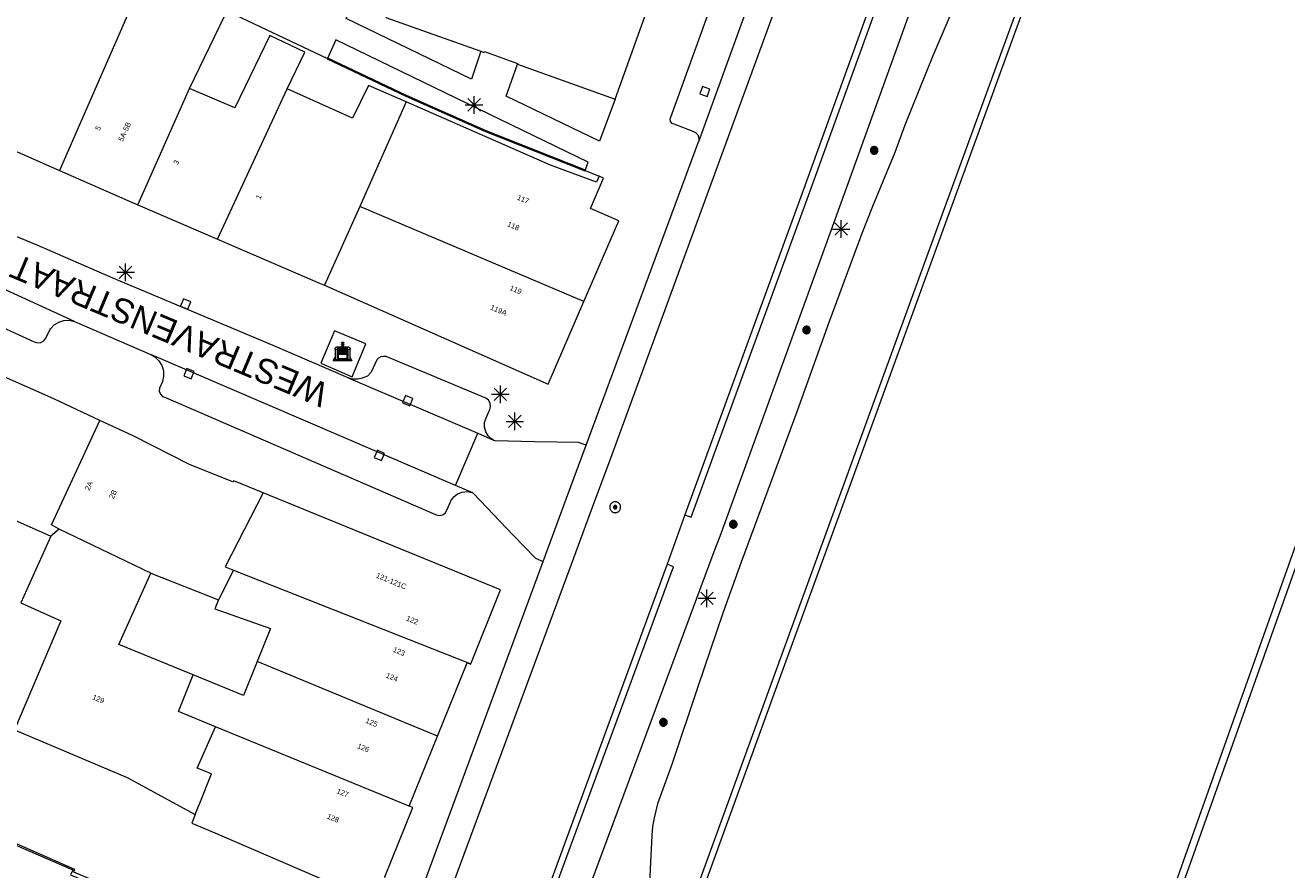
# Model space of a CAD drawing. Header units: metres. Extents: x 135779 to 137489, y 452643 to 455118.
# Tile 251 of 256: x 136538 to 136609, y 453805 to 453853. Entities that reach past the tile are written whole.
import ezdxf
from ezdxf.enums import TextEntityAlignment as Align

# ---------------------------------------------------------------- set-up
doc = ezdxf.new("R2010")
doc.units = ezdxf.units.M
doc.linetypes.add('DGN_Style_4', pattern=[89.853097, 44.898487, -22.449243, 0.056123, -22.449243])
for name, color, linetype, lineweight in [('KTop_BAK_Afval apart plaats', 96, 'Continuous', 13), ('KTop_BTD_Groenvoorziening', 62, 'Continuous', 13), ('KTop_NAR_Huisnummer (t)', 7, 'Continuous', 13), ('KTop_NAR_Huisnummer tijdelijk (t)', 7, 'Continuous', 13), ('KTop_ORL_Weg_Straatnaam (t)', 7, 'Continuous', 13), ('KTop_PAL_Lichtmast', 40, 'Continuous', 13), ('KTop_PND_Grondvlaksituatie van BAG-pand [tachy]', 1, 'Continuous', 13), ('KTop_PND_Pandscheiding', 40, 'Continuous', 13), ('KTop_PUT_Inspectie- of rioolput', 15, 'Continuous', 13), ('KTop_PUT_Kolk', 15, 'Continuous', 13), ('KTop_SHD_Hek (l)', 15, 'DGN_Style_4', 40), ('KTop_SHD_Kademuur', 16, 'Continuous', 13), ('KTop_SHD_Muur', 15, 'Continuous', 13), ('KTop_VGO_Boom', 92, 'Continuous', 13), ('KTop_WGD_Fietspad', 40, 'Continuous', 13), ('KTop_WGD_Parkeervlak', 251, 'Continuous', 13), ('KTop_WGD_Rijbaan_Lokale weg', 251, 'Continuous', 13), ('KTop_WGD_Rijbaan_Lokale weg_verkeersdrempel', 40, 'Continuous', 13), ('KTop_WGD_Voetpad', 251, 'Continuous', 13)]:
    doc.layers.add(name, color=color, linetype=linetype, lineweight=lineweight)
doc.styles.add('Style-ROVU', font='ROVU.shx')
doc.styles.add('Style-ROVUCURSIEF', font='ROVUCURSIEF.shx')

# ---------------------------------------------------------------- blocks, each defined once
blk = doc.blocks.new('BAK_Afval_apart_plaats')
at = {"layer": 'KTop_BAK_Afval apart plaats'}
for p, q in [((-0.43, 0.141), (-0.425, 0.168)), ((-0.43, 0.118), (-0.43, 0.141)), ((-0.29, 0.118), (-0.43, 0.118)), ((-0.43, 0.118), (-0.43, -0.457)), ((-0.29, 0.118), (-0.43, 0.118)), ((-0.425, 0.168), (-0.416, 0.193)), ((-0.416, 0.193), (-0.403, 0.215)), ((-0.403, 0.215), (-0.384, 0.24)), ((-0.384, 0.24), (-0.364, 0.258)), ((-0.364, 0.258), (-0.342, 0.272)), ((-0.342, 0.272), (0, 0.272)), ((-0.282, 0.167), (-0.29, 0.146)), ((-0.282, 0.167), (-0.29, 0.146)), ((-0.29, 0.146), (-0.29, 0.118)), ((-0.29, 0.146), (-0.29, 0.118)), ((-0.29, -0.429), (-0.29, 0.118)), ((-0.29, 0.118), (-0.29, -0.429)), ((-0.273, 0.186), (-0.282, 0.167)), ((-0.273, 0.186), (-0.282, 0.167)), ((-0.248, 0.217), (-0.273, 0.186)), ((-0.248, 0.217), (-0.273, 0.186)), ((0.248, 0.217), (-0.248, 0.217)), ((0.248, 0.217), (-0.248, 0.217)), ((-0.242, 0.081), (-0.242, 0.153)), ((-0.242, 0.153), (0.242, 0.153)), ((0.242, 0.081), (-0.242, 0.081)), ((-0.242, 0.034), (-0.242, 0.081)), ((-0.242, 0.081), (0.242, 0.081)), ((-0.242, -0.059), (-0.242, 0.034)), ((-0.242, 0.034), (0.242, 0.034)), ((0.242, 0.034), (-0.242, 0.034)), ((-0.073, 0.513), (-0.072, 0.515)), ((-0.073, 0.513), (-0.073, 0.49)), ((-0.072, 0.511), (-0.073, 0.513)), ((-0.072, 0.511), (-0.073, 0.513)), ((-0.073, 0.49), (-0.072, 0.488)), ((-0.073, 0.399), (-0.073, 0.376)), ((-0.072, 0.397), (-0.073, 0.399)), ((-0.073, 0.376), (-0.072, 0.374)), ((-0.072, 0.515), (-0.071, 0.516)), ((-0.07, 0.51), (-0.072, 0.511)), ((-0.07, 0.51), (-0.072, 0.511)), ((-0.072, 0.488), (-0.07, 0.486)), ((-0.07, 0.396), (-0.072, 0.397)), ((-0.072, 0.374), (-0.07, 0.373)), ((-0.071, 0.516), (-0.07, 0.517)), ((-0.07, 0.517), (-0.067, 0.519)), ((-0.069, 0.509), (-0.07, 0.51)), ((-0.069, 0.509), (-0.07, 0.51)), ((-0.07, 0.486), (-0.069, 0.485)), ((-0.069, 0.395), (-0.07, 0.396)), ((-0.07, 0.373), (-0.069, 0.371)), ((-0.066, 0.507), (-0.069, 0.509)), ((-0.066, 0.507), (-0.069, 0.509)), ((-0.069, 0.485), (-0.066, 0.484)), ((-0.066, 0.394), (-0.069, 0.395)), ((-0.069, 0.371), (-0.066, 0.37)), ((-0.067, 0.519), (-0.065, 0.52)), ((-0.063, 0.506), (-0.066, 0.507)), ((-0.063, 0.506), (-0.066, 0.507)), ((-0.066, 0.484), (-0.063, 0.483)), ((-0.063, 0.392), (-0.066, 0.394)), ((-0.066, 0.37), (-0.063, 0.369)), ((-0.065, 0.52), (-0.061, 0.521)), ((-0.059, 0.505), (-0.063, 0.506)), ((-0.059, 0.505), (-0.063, 0.506)), ((-0.063, 0.483), (-0.059, 0.482)), ((-0.059, 0.391), (-0.063, 0.392)), ((-0.063, 0.369), (-0.059, 0.368)), ((-0.061, 0.521), (-0.055, 0.523)), ((-0.054, 0.504), (-0.059, 0.505)), ((-0.054, 0.504), (-0.059, 0.505)), ((-0.059, 0.482), (-0.054, 0.481)), ((-0.054, 0.39), (-0.059, 0.391)), ((-0.059, 0.368), (-0.054, 0.367)), ((-0.055, 0.523), (-0.049, 0.524)), ((-0.048, 0.503), (-0.054, 0.504)), ((-0.048, 0.503), (-0.054, 0.504)), ((-0.054, 0.481), (-0.048, 0.48)), ((-0.048, 0.389), (-0.054, 0.39)), ((-0.054, 0.367), (-0.048, 0.366)), ((-0.049, 0.524), (-0.043, 0.525)), ((-0.043, 0.502), (-0.048, 0.503)), ((-0.043, 0.502), (-0.048, 0.503)), ((-0.048, 0.48), (-0.043, 0.479)), ((-0.043, 0.388), (-0.048, 0.389)), ((-0.048, 0.366), (-0.043, 0.365)), ((-0.043, 0.525), (-0.035, 0.526)), ((-0.036, 0.501), (-0.043, 0.502)), ((-0.036, 0.501), (-0.043, 0.502)), ((-0.043, 0.479), (-0.036, 0.478)), ((-0.036, 0.388), (-0.043, 0.388)), ((-0.043, 0.365), (-0.036, 0.364)), ((-0.03, 0.501), (-0.036, 0.501)), ((-0.03, 0.501), (-0.036, 0.501)), ((-0.036, 0.478), (-0.03, 0.478)), ((-0.03, 0.387), (-0.036, 0.388)), ((-0.036, 0.364), (-0.03, 0.364)), ((-0.035, 0.526), (-0.029, 0.527)), ((-0.021, 0.5), (-0.03, 0.501)), ((-0.021, 0.5), (-0.03, 0.501)), ((-0.03, 0.478), (-0.028, 0.478)), ((-0.021, 0.387), (-0.03, 0.387)), ((-0.03, 0.364), (-0.028, 0.364)), ((-0.029, 0.527), (-0.023, 0.527)), ((-0.028, 0.478), (-0.021, 0.477)), ((-0.028, 0.468), (-0.028, 0.478)), ((-0.028, 0.478), (-0.021, 0.477)), ((-0.028, 0.4), (-0.028, 0.468)), ((-0.028, 0.468), (-0.021, 0.468)), ((-0.021, 0.468), (-0.028, 0.468)), ((-0.021, 0.4), (-0.028, 0.4)), ((-0.028, 0.364), (-0.021, 0.363)), ((-0.028, 0.355), (-0.028, 0.364)), ((-0.028, 0.364), (-0.021, 0.363)), ((-0.028, 0.272), (-0.028, 0.355)), ((-0.028, 0.355), (-0.021, 0.354)), ((-0.021, 0.354), (-0.028, 0.355)), ((0.028, 0.272), (-0.028, 0.272)), ((-0.023, 0.527), (-0.013, 0.528)), ((-0.014, 0.5), (-0.021, 0.5)), ((-0.014, 0.5), (-0.021, 0.5)), ((-0.021, 0.477), (-0.014, 0.477)), ((-0.021, 0.477), (-0.014, 0.477)), ((-0.021, 0.468), (-0.014, 0.468)), ((-0.014, 0.468), (-0.021, 0.468)), ((-0.014, 0.399), (-0.021, 0.4)), ((-0.014, 0.386), (-0.021, 0.387)), ((-0.021, 0.363), (-0.014, 0.363)), ((-0.021, 0.363), (-0.014, 0.363)), ((-0.021, 0.354), (-0.014, 0.354)), ((-0.014, 0.354), (-0.021, 0.354)), ((0, 0.5), (-0.014, 0.5)), ((0, 0.5), (-0.014, 0.5)), ((-0.014, 0.477), (0, 0.477)), ((-0.014, 0.477), (0, 0.477)), ((-0.014, 0.468), (0, 0.468)), ((0, 0.468), (-0.014, 0.468)), ((0, 0.399), (-0.014, 0.399)), ((0, 0.386), (-0.014, 0.386)), ((-0.014, 0.363), (0, 0.363)), ((-0.014, 0.363), (0, 0.363)), ((-0.014, 0.354), (0, 0.354)), ((0, 0.354), (-0.014, 0.354)), ((-0.013, 0.528), (-0.005, 0.528)), ((-0.005, 0.528), (0, 0.528)), ((0, 0.528), (0.005, 0.528)), ((0, 0.5), (0, 0.477)), ((0, 0.477), (0, 0.5)), ((0, 0.477), (0, 0.5)), ((0, 0.5), (0.014, 0.5)), ((0.014, 0.5), (0, 0.5)), ((0.014, 0.477), (0, 0.477)), ((0, 0.477), (0.014, 0.477)), ((0.014, 0.468), (0, 0.468)), ((0, 0.468), (0, 0.399)), ((0, 0.468), (0, 0.399)), ((0.014, 0.468), (0, 0.468)), ((0, 0.399), (0.014, 0.399)), ((0, 0.363), (0, 0.386)), ((0, 0.363), (0, 0.386)), ((0, 0.386), (0.014, 0.386)), ((0.014, 0.363), (0, 0.363)), ((0, 0.363), (0.014, 0.363)), ((0, 0.354), (0.014, 0.354)), ((0, 0.272), (0, 0.354)), ((0, 0.354), (0, 0.272)), ((0.014, 0.354), (0, 0.354)), ((0, 0.272), (0.342, 0.272)), ((0.028, 0.272), (0, 0.272)), ((0, 0.272), (0.028, 0.272)), ((0.005, 0.528), (0.013, 0.528)), ((0.013, 0.528), (0.023, 0.527)), ((0.014, 0.5), (0.021, 0.5)), ((0.021, 0.5), (0.014, 0.5)), ((0.021, 0.477), (0.014, 0.477)), ((0.014, 0.477), (0.021, 0.477)), ((0.021, 0.468), (0.014, 0.468)), ((0.021, 0.468), (0.014, 0.468)), ((0.014, 0.399), (0.021, 0.4)), ((0.014, 0.386), (0.021, 0.387)), ((0.021, 0.363), (0.014, 0.363)), ((0.014, 0.363), (0.021, 0.363)), ((0.014, 0.354), (0.021, 0.354)), ((0.021, 0.354), (0.014, 0.354)), ((0.021, 0.5), (0.03, 0.501)), ((0.03, 0.501), (0.021, 0.5)), ((0.028, 0.478), (0.021, 0.477)), ((0.021, 0.477), (0.028, 0.478)), ((0.021, 0.468), (0.028, 0.468)), ((0.028, 0.468), (0.021, 0.468)), ((0.028, 0.468), (0.021, 0.468)), ((0.021, 0.4), (0.028, 0.4)), ((0.021, 0.387), (0.03, 0.387)), ((0.028, 0.364), (0.021, 0.363)), ((0.021, 0.363), (0.028, 0.364)), ((0.021, 0.354), (0.028, 0.355)), ((0.028, 0.355), (0.021, 0.354)), ((0.023, 0.527), (0.029, 0.527)), ((0.03, 0.478), (0.028, 0.478)), ((0.028, 0.478), (0.028, 0.468)), ((0.028, 0.4), (0.028, 0.468)), ((0.03, 0.364), (0.028, 0.364)), ((0.028, 0.364), (0.028, 0.355)), ((0.028, 0.355), (0.028, 0.272)), ((0.029, 0.527), (0.035, 0.526)), ((0.03, 0.501), (0.036, 0.501)), ((0.036, 0.501), (0.03, 0.501)), ((0.036, 0.478), (0.03, 0.478)), ((0.03, 0.387), (0.036, 0.388)), ((0.036, 0.364), (0.03, 0.364)), ((0.035, 0.526), (0.043, 0.525)), ((0.036, 0.501), (0.043, 0.502)), ((0.043, 0.502), (0.036, 0.501)), ((0.043, 0.479), (0.036, 0.478)), ((0.036, 0.388), (0.043, 0.388)), ((0.043, 0.365), (0.036, 0.364)), ((0.043, 0.525), (0.049, 0.524)), ((0.043, 0.502), (0.048, 0.503)), ((0.048, 0.503), (0.043, 0.502)), ((0.048, 0.48), (0.043, 0.479)), ((0.043, 0.388), (0.048, 0.389)), ((0.048, 0.366), (0.043, 0.365)), ((0.048, 0.503), (0.054, 0.504)), ((0.054, 0.504), (0.048, 0.503)), ((0.054, 0.481), (0.048, 0.48)), ((0.048, 0.389), (0.054, 0.39)), ((0.054, 0.367), (0.048, 0.366)), ((0.049, 0.524), (0.055, 0.523)), ((0.054, 0.504), (0.059, 0.505)), ((0.059, 0.505), (0.054, 0.504)), ((0.059, 0.482), (0.054, 0.481)), ((0.054, 0.39), (0.059, 0.391)), ((0.059, 0.368), (0.054, 0.367)), ((0.055, 0.523), (0.061, 0.521)), ((0.059, 0.505), (0.063, 0.506)), ((0.063, 0.506), (0.059, 0.505)), ((0.063, 0.483), (0.059, 0.482)), ((0.059, 0.391), (0.063, 0.392)), ((0.063, 0.369), (0.059, 0.368)), ((0.061, 0.521), (0.065, 0.52)), ((0.063, 0.506), (0.066, 0.507)), ((0.066, 0.507), (0.063, 0.506)), ((0.066, 0.484), (0.063, 0.483)), ((0.063, 0.392), (0.066, 0.394)), ((0.066, 0.37), (0.063, 0.369)), ((0.065, 0.52), (0.067, 0.519)), ((0.066, 0.507), (0.069, 0.509)), ((0.069, 0.509), (0.066, 0.507)), ((0.069, 0.485), (0.066, 0.484)), ((0.066, 0.394), (0.069, 0.395)), ((0.069, 0.371), (0.066, 0.37)), ((0.067, 0.519), (0.07, 0.517)), ((0.069, 0.509), (0.07, 0.51)), ((0.07, 0.51), (0.069, 0.509)), ((0.07, 0.486), (0.069, 0.485)), ((0.069, 0.395), (0.07, 0.396)), ((0.07, 0.373), (0.069, 0.371)), ((0.07, 0.517), (0.071, 0.516)), ((0.07, 0.51), (0.072, 0.511)), ((0.072, 0.511), (0.07, 0.51)), ((0.072, 0.488), (0.07, 0.486)), ((0.07, 0.396), (0.072, 0.397)), ((0.072, 0.374), (0.07, 0.373)), ((0.071, 0.516), (0.072, 0.515)), ((0.072, 0.515), (0.073, 0.513)), ((0.072, 0.511), (0.073, 0.513)), ((0.073, 0.513), (0.072, 0.511)), ((0.073, 0.49), (0.072, 0.488)), ((0.072, 0.397), (0.073, 0.399)), ((0.073, 0.376), (0.072, 0.374)), ((0.073, 0.513), (0.073, 0.49)), ((0.073, 0.399), (0.073, 0.376)), ((0.242, 0.153), (0.242, 0.081)), ((0.242, 0.081), (0.242, 0.034)), ((0.242, 0.034), (0.242, -0.059)), ((0.273, 0.186), (0.248, 0.217)), ((0.273, 0.186), (0.248, 0.217)), ((0.282, 0.167), (0.273, 0.186)), ((0.282, 0.167), (0.273, 0.186)), ((0.29, 0.146), (0.282, 0.167)), ((0.29, 0.146), (0.282, 0.167)), ((0.29, 0.118), (0.29, 0.146)), ((0.29, 0.118), (0.29, 0.146)), ((0.43, 0.118), (0.29, 0.118)), ((0.29, 0.118), (0.29, -0.429)), ((0.43, 0.118), (0.29, 0.118)), ((0.29, -0.429), (0.29, 0.118)), ((0.342, 0.272), (0.364, 0.258)), ((0.364, 0.258), (0.384, 0.24)), ((0.384, 0.24), (0.403, 0.215)), ((0.403, 0.215), (0.416, 0.193)), ((0.416, 0.193), (0.425, 0.168)), ((0.425, 0.168), (0.43, 0.141)), ((0.43, 0.141), (0.43, 0.118)), ((0.43, -0.457), (0.43, 0.118)), ((-0.528, -0.528), (-0.43, -0.332)), ((0.528, -0.528), (-0.528, -0.528)), ((-0.43, -0.332), (-0.43, -0.457)), ((-0.43, -0.457), (0.43, -0.457)), ((-0.43, -0.457), (0.43, -0.457)), ((0.29, -0.429), (-0.29, -0.429)), ((-0.29, -0.429), (0.29, -0.429)), ((0.242, -0.059), (-0.242, -0.059)), ((-0.242, -0.059), (-0.242, -0.092)), ((0.242, -0.059), (-0.242, -0.059)), ((-0.242, -0.092), (0.242, -0.092)), ((-0.242, -0.11), (-0.242, -0.092)), ((-0.242, -0.092), (0.242, -0.092)), ((0.242, -0.11), (-0.242, -0.11)), ((0.242, -0.11), (-0.242, -0.11)), ((-0.242, -0.147), (0.242, -0.147)), ((-0.242, -0.41), (-0.242, -0.147)), ((0.242, -0.41), (-0.242, -0.41)), ((0.242, -0.11), (0.242, -0.059)), ((0.242, -0.092), (0.242, -0.11)), ((0.242, -0.092), (0.242, -0.11)), ((0.242, -0.147), (0.242, -0.41)), ((0.43, -0.457), (0.43, -0.332)), ((0.43, -0.332), (0.528, -0.528))]:
    blk.add_line(p, q, dxfattribs=at)
at = {"layer": 'KTop_BAK_Afval apart plaats', "flags": 128}
blk.add_lwpolyline([(0.029, 0.413), (0.035, 0.412), (0.043, 0.411), (0.049, 0.41), (0.055, 0.409), (0.061, 0.407), (0.065, 0.406), (0.067, 0.405), (0.07, 0.403), (0.071, 0.402), (0.072, 0.401), (0.073, 0.399), (0.072, 0.397), (0.07, 0.396), (0.069, 0.395), (0.066, 0.394), (0.063, 0.392), (0.059, 0.391), (0.054, 0.39), (0.048, 0.389), (0.043, 0.388), (0.036, 0.388), (0.03, 0.387), (0.021, 0.387), (0.014, 0.386), (0, 0.386), (-0.014, 0.386), (-0.021, 0.387), (-0.03, 0.387), (-0.036, 0.388), (-0.043, 0.388), (-0.048, 0.389), (-0.054, 0.39), (-0.059, 0.391), (-0.063, 0.392), (-0.066, 0.394), (-0.069, 0.395), (-0.07, 0.396), (-0.072, 0.397), (-0.073, 0.399), (-0.072, 0.401), (-0.071, 0.402), (-0.07, 0.403), (-0.067, 0.405), (-0.065, 0.406), (-0.061, 0.407), (-0.055, 0.409), (-0.049, 0.41), (-0.043, 0.411), (-0.035, 0.412), (-0.029, 0.413), (-0.028, 0.413), (-0.028, 0.4), (-0.021, 0.4), (-0.014, 0.399), (0, 0.399), (0.014, 0.399), (0.021, 0.4), (0.028, 0.4), (0.028, 0.413), (0.029, 0.413), (0.028, 0.413)], dxfattribs=at)
at = {"layer": 'KTop_BAK_Afval apart plaats'}
for p in [(0, 0), (-0.43, -0.457)]:
    blk.add_point(p, dxfattribs=at)
blk = doc.blocks.new('PAL_Lichtmast')
at = {"layer": 'KTop_PAL_Lichtmast'}
for p, q in [((-0.354, -0.354), (0.354, 0.354)), ((0.354, -0.354), (-0.354, 0.354)), ((0, -0.5), (0, 0.5)), ((-0.5, 0), (0.5, 0))]:
    blk.add_line(p, q, dxfattribs=at)
blk = doc.blocks.new('PUT_Inspectie-_of_rioolput')
at = {"layer": 'KTop_PUT_Inspectie- of rioolput', "flags": 128}
for points in [[(0.31, 0), (0.308, 0.032), (0.303, 0.064), (0.294, 0.095), (0.283, 0.126), (0.268, 0.155), (0.25, 0.182), (0.23, 0.207), (0.207, 0.23), (0.182, 0.25), (0.154, 0.268), (0.126, 0.283), (0.095, 0.294), (0.064, 0.303), (0.032, 0.308), (0, 0.309), (-0.032, 0.308), (-0.064, 0.303), (-0.096, 0.294), (-0.126, 0.283), (-0.155, 0.268), (-0.182, 0.25), (-0.207, 0.23), (-0.23, 0.207), (-0.25, 0.182), (-0.268, 0.154), (-0.283, 0.126), (-0.294, 0.095), (-0.303, 0.064), (-0.308, 0.032), (-0.309, 0), (-0.308, -0.032), (-0.303, -0.064), (-0.294, -0.096), (-0.283, -0.126), (-0.268, -0.155), (-0.25, -0.182), (-0.23, -0.207), (-0.207, -0.23), (-0.182, -0.25), (-0.155, -0.268), (-0.126, -0.283), (-0.096, -0.294), (-0.064, -0.303), (-0.032, -0.308), (0, -0.309), (0.032, -0.308), (0.064, -0.303), (0.095, -0.294), (0.126, -0.283), (0.155, -0.268), (0.182, -0.25), (0.207, -0.23), (0.23, -0.207), (0.25, -0.182), (0.268, -0.155), (0.283, -0.126), (0.294, -0.096), (0.303, -0.064), (0.308, -0.032), (0.31, 0)], [(0.095, 0), (0.094, 0.009), (0.092, 0.019), (0.09, 0.029), (0.086, 0.038), (0.082, 0.047), (0.076, 0.055), (0.07, 0.063), (0.063, 0.07), (0.055, 0.076), (0.047, 0.082), (0.038, 0.086), (0.029, 0.09), (0.019, 0.092), (0.009, 0.094), (0, 0.094), (-0.01, 0.094), (-0.02, 0.092), (-0.029, 0.09), (-0.039, 0.086), (-0.048, 0.082), (-0.056, 0.076), (-0.064, 0.07), (-0.071, 0.063), (-0.077, 0.055), (-0.082, 0.047), (-0.087, 0.038), (-0.09, 0.029), (-0.093, 0.019), (-0.094, 0.009), (-0.095, 0), (-0.094, -0.01), (-0.093, -0.02), (-0.09, -0.029), (-0.087, -0.039), (-0.082, -0.048), (-0.077, -0.056), (-0.071, -0.064), (-0.064, -0.071), (-0.056, -0.077), (-0.047, -0.082), (-0.039, -0.087), (-0.029, -0.09), (-0.02, -0.093), (-0.01, -0.094), (0, -0.095), (0.009, -0.094), (0.019, -0.093), (0.029, -0.09), (0.038, -0.087), (0.047, -0.082), (0.055, -0.077), (0.063, -0.071), (0.07, -0.064), (0.076, -0.056), (0.082, -0.047), (0.086, -0.039), (0.09, -0.029), (0.092, -0.02), (0.094, -0.01), (0.095, 0)], [(0.035, 0), (0.034, 0.003), (0.034, 0.007), (0.033, 0.01), (0.031, 0.014), (0.03, 0.017), (0.028, 0.02), (0.026, 0.023), (0.023, 0.026), (0.02, 0.028), (0.017, 0.03), (0.014, 0.031), (0.01, 0.033), (0.007, 0.034), (0.003, 0.034), (0, 0.034), (-0.004, 0.034), (-0.007, 0.034), (-0.011, 0.033), (-0.014, 0.031), (-0.018, 0.03), (-0.021, 0.028), (-0.023, 0.026), (-0.026, 0.023), (-0.028, 0.02), (-0.03, 0.017), (-0.032, 0.014), (-0.033, 0.01), (-0.034, 0.007), (-0.035, 0.003), (-0.035, 0), (-0.035, -0.004), (-0.034, -0.007), (-0.033, -0.011), (-0.032, -0.014), (-0.03, -0.018), (-0.028, -0.021), (-0.026, -0.023), (-0.023, -0.026), (-0.021, -0.028), (-0.017, -0.03), (-0.014, -0.032), (-0.011, -0.033), (-0.007, -0.034), (-0.004, -0.035), (0, -0.035), (0.003, -0.035), (0.007, -0.034), (0.01, -0.033), (0.014, -0.032), (0.017, -0.03), (0.02, -0.028), (0.023, -0.026), (0.026, -0.023), (0.028, -0.021), (0.03, -0.017), (0.031, -0.014), (0.033, -0.011), (0.034, -0.007), (0.034, -0.004), (0.035, 0)], [(0.01, 0.02), (0.007, 0.02), (0.005, 0.021), (0.003, 0.022), (0.001, 0.022), (-0.001, 0.022), (-0.004, 0.022), (-0.006, 0.021), (-0.008, 0.02), (-0.01, 0.019), (-0.012, 0.018), (-0.014, 0.017), (-0.016, 0.015), (-0.017, 0.013), (-0.019, 0.012), (-0.02, 0.009), (-0.021, 0.007), (-0.022, 0.005), (-0.022, 0.003), (-0.022, 0.001), (-0.022, -0.001), (-0.022, -0.004), (-0.022, -0.006), (-0.021, -0.008), (-0.02, -0.01), (-0.019, -0.012), (-0.017, -0.014), (-0.016, -0.016), (-0.014, -0.017), (-0.012, -0.019), (-0.01, -0.02), (-0.008, -0.021), (-0.006, -0.022), (-0.003, -0.022), (-0.001, -0.022), (0.001, -0.022), (0.003, -0.022), (0.005, -0.022), (0.008, -0.021), (0.01, -0.02), (0.012, -0.019), (0.014, -0.017), (0.015, -0.016), (0.017, -0.014), (0.018, -0.012), (0.02, -0.01), (0.02, -0.008), (0.021, -0.006), (0.022, -0.003), (0.022, -0.001), (0.022, 0.001), (0.022, 0.003), (0.021, 0.005), (0.02, 0.008), (0.019, 0.01), (0.018, 0.012), (0.017, 0.014), (0.015, 0.015), (0.013, 0.017), (0.012, 0.018), (0.01, 0.02)]]:
    blk.add_lwpolyline(points, dxfattribs=at)
blk = doc.blocks.new('PUT_Kolk')
at = {"layer": 'KTop_PUT_Kolk', "flags": 128}
blk.add_lwpolyline([(0.225, -0.225), (0.225, 0.225), (-0.225, 0.225), (-0.225, -0.225), (0.225, -0.225)], dxfattribs=at)
blk = doc.blocks.new('VGO_Boom')
at = {"layer": 'KTop_VGO_Boom', "flags": 128}
for points in [[(0.215, 0), (0.214, 0.022), (0.21, 0.045), (0.204, 0.066), (0.196, 0.087), (0.186, 0.108), (0.174, 0.126), (0.16, 0.144), (0.144, 0.16), (0.126, 0.174), (0.107, 0.186), (0.087, 0.196), (0.066, 0.204), (0.045, 0.21), (0.022, 0.214), (-0.001, 0.215), (-0.023, 0.214), (-0.045, 0.21), (-0.067, 0.204), (-0.088, 0.196), (-0.108, 0.186), (-0.127, 0.174), (-0.144, 0.16), (-0.16, 0.144), (-0.174, 0.126), (-0.187, 0.107), (-0.197, 0.087), (-0.205, 0.066), (-0.211, 0.045), (-0.214, 0.022), (-0.215, -0.001), (-0.214, -0.023), (-0.211, -0.045), (-0.205, -0.067), (-0.197, -0.088), (-0.187, -0.108), (-0.174, -0.127), (-0.16, -0.144), (-0.144, -0.16), (-0.127, -0.174), (-0.108, -0.187), (-0.088, -0.197), (-0.067, -0.205), (-0.045, -0.211), (-0.023, -0.214), (0, -0.215), (0.022, -0.214), (0.045, -0.211), (0.066, -0.205), (0.087, -0.197), (0.108, -0.187), (0.126, -0.174), (0.144, -0.16), (0.16, -0.144), (0.174, -0.127), (0.186, -0.108), (0.196, -0.088), (0.204, -0.067), (0.21, -0.045), (0.214, -0.023), (0.215, -0.001)], [(0.155, 0), (0.154, 0.016), (0.152, 0.032), (0.147, 0.048), (0.142, 0.063), (0.134, 0.078), (0.125, 0.091), (0.115, 0.104), (0.104, 0.115), (0.091, 0.125), (0.077, 0.134), (0.063, 0.142), (0.048, 0.147), (0.032, 0.152), (0.016, 0.154), (-0.001, 0.155), (-0.017, 0.154), (-0.033, 0.152), (-0.048, 0.147), (-0.064, 0.142), (-0.078, 0.134), (-0.092, 0.125), (-0.104, 0.115), (-0.116, 0.104), (-0.126, 0.091), (-0.135, 0.077), (-0.142, 0.063), (-0.148, 0.048), (-0.152, 0.032), (-0.155, 0.016), (-0.155, -0.001), (-0.155, -0.017), (-0.152, -0.033), (-0.148, -0.048), (-0.142, -0.064), (-0.135, -0.078), (-0.126, -0.092), (-0.116, -0.104), (-0.104, -0.116), (-0.092, -0.126), (-0.078, -0.135), (-0.064, -0.142), (-0.048, -0.148), (-0.033, -0.152), (-0.017, -0.155), (0, -0.155), (0.016, -0.155), (0.032, -0.152), (0.048, -0.148), (0.063, -0.142), (0.078, -0.135), (0.091, -0.126), (0.104, -0.116), (0.115, -0.104), (0.125, -0.092), (0.134, -0.078), (0.142, -0.064), (0.147, -0.048), (0.152, -0.033), (0.154, -0.017), (0.155, -0.001)], [(0.095, 0), (0.094, 0.01), (0.093, 0.02), (0.09, 0.029), (0.087, 0.039), (0.082, 0.048), (0.077, 0.056), (0.071, 0.064), (0.064, 0.071), (0.056, 0.077), (0.047, 0.082), (0.039, 0.087), (0.029, 0.09), (0.02, 0.093), (0.01, 0.094), (-0.001, 0.095), (-0.01, 0.094), (-0.02, 0.093), (-0.03, 0.09), (-0.039, 0.087), (-0.048, 0.082), (-0.056, 0.077), (-0.064, 0.071), (-0.071, 0.064), (-0.077, 0.056), (-0.083, 0.047), (-0.087, 0.039), (-0.091, 0.029), (-0.093, 0.02), (-0.095, 0.01), (-0.095, -0.001), (-0.095, -0.01), (-0.093, -0.02), (-0.091, -0.03), (-0.087, -0.039), (-0.083, -0.048), (-0.077, -0.056), (-0.071, -0.064), (-0.064, -0.071), (-0.056, -0.077), (-0.048, -0.083), (-0.039, -0.087), (-0.03, -0.091), (-0.02, -0.093), (-0.01, -0.095), (0, -0.095), (0.01, -0.095), (0.02, -0.093), (0.029, -0.091), (0.039, -0.087), (0.048, -0.083), (0.056, -0.077), (0.064, -0.071), (0.071, -0.064), (0.077, -0.056), (0.082, -0.048), (0.087, -0.039), (0.09, -0.03), (0.093, -0.02), (0.094, -0.01), (0.095, -0.001)], [(0.035, 0), (0.035, 0.004), (0.034, 0.007), (0.033, 0.011), (0.032, 0.014), (0.03, 0.018), (0.028, 0.021), (0.026, 0.023), (0.023, 0.026), (0.021, 0.028), (0.017, 0.03), (0.014, 0.032), (0.011, 0.033), (0.007, 0.034), (0.004, 0.035), (-0.001, 0.035), (-0.004, 0.035), (-0.008, 0.034), (-0.011, 0.033), (-0.015, 0.032), (-0.018, 0.03), (-0.021, 0.028), (-0.024, 0.026), (-0.027, 0.023), (-0.029, 0.021), (-0.031, 0.017), (-0.032, 0.014), (-0.034, 0.011), (-0.035, 0.007), (-0.035, 0.004), (-0.035, -0.001), (-0.035, -0.004), (-0.035, -0.008), (-0.034, -0.011), (-0.032, -0.015), (-0.031, -0.018), (-0.029, -0.021), (-0.027, -0.024), (-0.024, -0.027), (-0.021, -0.029), (-0.018, -0.031), (-0.015, -0.032), (-0.011, -0.034), (-0.008, -0.035), (-0.004, -0.035), (0, -0.035), (0.004, -0.035), (0.007, -0.035), (0.011, -0.034), (0.014, -0.032), (0.018, -0.031), (0.021, -0.029), (0.023, -0.027), (0.026, -0.024), (0.028, -0.021), (0.03, -0.018), (0.032, -0.015), (0.033, -0.011), (0.034, -0.008), (0.035, -0.004), (0.035, 0)]]:
    blk.add_lwpolyline(points, dxfattribs=at)

msp = doc.modelspace()

# ---------------------------------------------------------------- linework, layer by layer
at = {"layer": 'KTop_BTD_Groenvoorziening', "flags": 128}
for points in [[(136605.91, 453889.884), (136604.101, 453885.231), (136602.562, 453881.58), (136600.971, 453877.951), (136596.021, 453867.121), (136594.119, 453862.881), (136590.62, 453854.913), (136589.031, 453851.181), (136587.441, 453847.241), (136586.878, 453845.683), (136585.608, 453842.622), (136585.001, 453841.081), (136583.14, 453836.032), (136581.311, 453830.971), (136578.152, 453822.437), (136577.131, 453819.581), (136575.67, 453815.296), (136574.241, 453811.001), (136573.41, 453808.702), (136573.211, 453807.911), (136573.132, 453807.415), (136573.094, 453806.914), (136572.937, 453803.843)], [(136554.688, 453851.017), (136559.144, 453848.897), (136563.667, 453846.897), (136569.302, 453844.666)]]:
    msp.add_lwpolyline(points, dxfattribs=at)
at = {"layer": 'KTop_PND_Grondvlaksituatie van BAG-pand [tachy]', "flags": 128}
for points in [[(136546.847, 453849.319), (136548.861, 453853.471), (136544.316, 453855.756)], [(136558.318, 453854.262), (136557.992, 453853.359), (136563.388, 453851.432)], [(136571.008, 453848.712), (136573.029, 453854.373)], [(136552.393, 453849.3), (136553.404, 453851.376), (136551.418, 453852.322), (136549.422, 453848.223), (136546.847, 453849.319)], [(136563.388, 453851.432), (136563.568, 453851.368), (136563.585, 453851.416), (136565.472, 453850.743), (136565.455, 453850.695)], [(136565.455, 453850.695), (136571.008, 453848.712)], [(136559.15, 453848.559), (136557.006, 453849.497), (136556.101, 453847.631), (136552.393, 453849.3)], [(136570.108, 453844.345), (136569.948, 453843.998), (136567.343, 453844.977), (136559.15, 453848.559)], [(136534.477, 453846.874), (136534.619, 453846.807), (136539.482, 453844.664)], [(136539.482, 453844.664), (136543.651, 453842.834), (136543.922, 453842.717)], [(136569.23, 453837.22), (136571.214, 453841.813), (136569.608, 453842.507), (136570.353, 453844.233), (136570.108, 453844.345)], [(136543.922, 453842.717), (136548.435, 453840.772)], [(136548.435, 453840.772), (136554.232, 453838.277), (136554.517, 453838.152)], [(136554.517, 453838.152), (136567.208, 453832.54), (136569.23, 453837.22)], [(136541.765, 453830.476), (136539.152, 453831.698), (136533.969, 453833.994), (136533.921, 453833.851)], [(136551.032, 453826.366), (136549.375, 453827.045), (136549.304, 453826.995), (136546.881, 453827.953), (136543.656, 453829.592), (136541.765, 453830.476)], [(136562.816, 453816.655), (136564.495, 453820.852), (136551.032, 453826.366)], [(136532.357, 453810.567), (136534.813, 453816.632), (136529.708, 453818.92), (136530.63, 453820.963), (136530.738, 453820.914), (136532.22, 453824.199), (136535.178, 453822.803), (136536.213, 453825.128), (136538.985, 453823.897)], [(136538.985, 453823.897), (136537.271, 453820.111), (136539.548, 453819.094), (136536.927, 453812.918), (136543.313, 453810.202), (136547.169, 453808.093)], [(136547.059, 453816.034), (136542.844, 453817.759), (136544.653, 453821.81)], [(136544.653, 453821.81), (136548.491, 453820.291)], [(136548.491, 453820.291), (136548.281, 453819.781), (136551.446, 453818.656), (136550.686, 453816.787)], [(136550.686, 453816.787), (136549.907, 453814.868), (136547.059, 453816.034)], [(136560.932, 453812.553), (136562.612, 453816.712), (136562.807, 453816.633), (136562.816, 453816.655)], [(136559.322, 453808.57), (136560.932, 453812.553)], [(136547.169, 453808.093), (136546.979, 453807.618), (136548.288, 453807.064), (136555.168, 453804.09), (136556.075, 453803.722)], [(136557.964, 453804.51), (136557.945, 453804.556), (136559.517, 453808.492), (136559.322, 453808.57)]]:
    msp.add_lwpolyline(points, dxfattribs=at)
at = {"layer": 'KTop_PND_Pandscheiding', "flags": 128}
for points in [[(136544.316, 453855.756), (136539.482, 453844.664)], [(136543.922, 453842.717), (136546.847, 453849.319)], [(136548.435, 453840.772), (136552.393, 453849.3)], [(136559.15, 453848.559), (136556.511, 453842.625)], [(136556.511, 453842.625), (136554.517, 453838.152)], [(136569.23, 453837.22), (136556.511, 453842.625)], [(136539.454, 453824.311), (136539.023, 453824.543), (136541.765, 453830.476)], [(136551.032, 453826.366), (136548.882, 453822.156), (136549.349, 453821.971)], [(136539.454, 453824.311), (136538.985, 453823.897)], [(136544.653, 453821.81), (136539.454, 453824.311)], [(136549.349, 453821.971), (136548.491, 453820.291)], [(136549.349, 453821.971), (136562.816, 453816.655)], [(136560.932, 453812.553), (136550.686, 453816.787)], [(136548.325, 453813.082), (136546.232, 453813.941), (136547.059, 453816.034)], [(136547.169, 453808.093), (136547.359, 453808.569), (136547.434, 453808.755), (136548.094, 453810.404), (136547.282, 453810.74), (136548.325, 453813.082)], [(136559.322, 453808.57), (136548.325, 453813.082)]]:
    msp.add_lwpolyline(points, dxfattribs=at)
at = {"layer": 'KTop_SHD_Hek (l)', "flags": 128}
msp.add_lwpolyline([(136554.688, 453851.017), (136559.144, 453848.897), (136563.667, 453846.897), (136569.302, 453844.666)], dxfattribs=at)
at = {"layer": 'KTop_SHD_Kademuur', "flags": 128}
for points in [[(136611.12, 453827.51), (136610.34, 453825.4), (136601.316, 453800), (136599.43, 453794.69), (136599.51, 453794.66), (136597.656, 453789.491)], [(136611.46, 453827.39), (136610.68, 453825.28), (136610.73, 453825.26), (136601.748, 453800), (136598.116, 453789.833)]]:
    msp.add_lwpolyline(points, dxfattribs=at)
at = {"layer": 'KTop_SHD_Kademuur'}
for points in [[(136573.459, 453796.892, 1.096), (136575.314, 453801.979, 1.127), (136580.406, 453815.998, 1.11), (136584.679, 453827.732, 1.113), (136589.546, 453841.094, 1.106), (136594.932, 453855.906, 1.113), (136602.23, 453875.602, 1.309), (136607.086, 453889.495, 2.183)], [(136606.756, 453889.588, 2.187), (136601.876, 453875.608, 1.328), (136594.534, 453855.83, 1.128), (136589.27, 453841.356, 1.121), (136584.39, 453827.958, 1.123), (136580.077, 453816.109, 1.124), (136575.124, 453802.513, 1.132)]]:
    msp.add_polyline3d(points, dxfattribs=at)
at = {"layer": 'KTop_SHD_Muur', "flags": 128}
for points in [[(136534.31, 453807.512), (136540.231, 453804.955), (136540.192, 453804.863), (136540.104, 453804.673), (136545.036, 453802.587)], [(136545.125, 453802.777), (136540.284, 453804.824), (136540.346, 453804.971), (136534.349, 453807.605)]]:
    msp.add_lwpolyline(points, dxfattribs=at)
at = {"layer": 'KTop_WGD_Fietspad', "flags": 128}
for points in [[(136574.967, 453825.116), (136575.313, 453824.98), (136581.98, 453843.239), (136592.6, 453872.633), (136595.48, 453880.627), (136596.277, 453882.546), (136597.147, 453884.434), (136598.089, 453886.286), (136598.946, 453887.833), (136599.826, 453889.367), (136600.635, 453890.938), (136601.373, 453892.545), (136601.646, 453893.193), (136601.954, 453893.97)], [(136603.048, 453891.21), (136602.869, 453890.725), (136602.348, 453889.904), (136601.321, 453888.174), (136600.363, 453886.404), (136599.699, 453885.386), (136598.957, 453884.115), (136598.284, 453882.805), (136597.684, 453881.46), (136597.158, 453880.085), (136594.398, 453872.196), (136583.565, 453842.136), (136576.938, 453823.887), (136576.614, 453823.015), (136568.217, 453800.435), (136568.054, 453800), (136564.687, 453791.014)], [(136554.862, 453770.545), (136555.2, 453770.436), (136565.048, 453796.994), (136566.157, 453800), (136566.866, 453801.92), (136574.322, 453822.173), (136573.956, 453822.314)]]:
    msp.add_lwpolyline(points, dxfattribs=at)
at = {"layer": 'KTop_WGD_Parkeervlak', "flags": 128}
msp.add_lwpolyline([(136575.75, 453846.306), (136581.641, 453862.559), (136592.98, 453894.102)], dxfattribs=at)
at = {"layer": 'KTop_WGD_Rijbaan_Lokale weg', "flags": 128}
for points in [[(136675.898, 454119.35), (136673.073, 454111.507), (136671.37, 454106.763), (136670.571, 454104.535), (136668.491, 454098.74), (136661.559, 454079.428), (136644.107, 454031.33), (136627.038, 453984.226), (136624.964, 453978.503), (136624.12, 453976.174), (136617.132, 453956.896), (136609.157, 453935.022), (136608.036, 453932.016), (136606.222, 453927.154), (136601.844, 453914.648), (136597.199, 453901.381), (136594.929, 453894.966), (136594.544, 453893.876), (136583.024, 453861.913), (136571.042, 453829.138), (136570.817, 453828.531), (136569.705, 453825.523), (136568.377, 453821.934), (136560.264, 453800)], [(136600.111, 453894.63), (136592.235, 453872.764), (136581.615, 453843.371), (136574.967, 453825.116)], [(136540.321, 453836.094), (136528.397, 453841.56)], [(136555.86, 453832.898), (136551.595, 453834.729), (136542.467, 453838.57), (136538.202, 453840.433), (136536.92, 453840.959)], [(136540.321, 453836.094), (136544.689, 453834.207)], [(136561.951, 453826.775), (136544.689, 453834.207)], [(136555.86, 453832.898), (136563.208, 453829.744)], [(136561.951, 453826.775), (136563.208, 453829.744)], [(136574.967, 453825.116), (136574.487, 453823.787), (136573.956, 453822.314)], [(136573.956, 453822.314), (136566.533, 453802.043), (136565.779, 453800), (136564.715, 453797.117), (136554.862, 453770.545)]]:
    msp.add_lwpolyline(points, dxfattribs=at)
at = {"layer": 'KTop_WGD_Rijbaan_Lokale weg_verkeersdrempel', "flags": 128}
for points in [[(136563.208, 453829.744), (136564.095, 453829.363)], [(136569.368, 453829.067), (136568.917, 453829.216), (136566.453, 453829.27), (136564.194, 453829.32), (136564.143, 453829.34), (136564.095, 453829.363)], [(136566.914, 453822.475), (136568.246, 453826.053), (136569.368, 453829.067)], [(136562.923, 453826.357), (136561.951, 453826.775)], [(136562.923, 453826.357), (136562.971, 453826.335), (136565.227, 453823.965), (136566.48, 453822.649), (136566.914, 453822.475)]]:
    msp.add_lwpolyline(points, dxfattribs=at)
at = {"layer": 'KTop_WGD_Voetpad', "flags": 128}
for points in [[(136592.98, 453894.102), (136592.904, 453893.985), (136592.751, 453893.874), (136592.566, 453893.834), (136592.381, 453893.874), (136591.257, 453894.253), (136591.109, 453894.265), (136590.976, 453894.201), (136590.894, 453894.077), (136579.774, 453863.237), (136574.154, 453847.677), (136574.111, 453847.589), (136574.119, 453847.456), (136574.201, 453847.352), (136574.327, 453847.311), (136575.409, 453846.893), (136575.561, 453846.823), (136575.695, 453846.683), (136575.762, 453846.5), (136575.75, 453846.306)], [(136530.857, 453862.484), (136539.952, 453858.009), (136541.083, 453857.472), (136554.688, 453851.017)], [(136563.388, 453851.432), (136562.848, 453849.86), (136555.74, 453853.292), (136556.587, 453855.068), (136558.318, 453854.262)], [(136569.302, 453844.666), (136569.473, 453845.142), (136555.163, 453852.082), (136554.688, 453851.017)], [(136571.008, 453848.712), (136570.109, 453846.324), (136564.821, 453848.878), (136565.455, 453850.695)], [(136569.368, 453829.067), (136575.729, 453846.298), (136575.75, 453846.306)], [(136569.302, 453844.666), (136570.108, 453844.345)], [(136528.397, 453841.56), (136528.636, 453841.418), (136528.831, 453841.211), (136528.96, 453840.958), (136529.014, 453840.68), (136528.989, 453840.397), (136528.886, 453840.133), (136528.747, 453839.811), (136528.715, 453839.638), (136528.742, 453839.414), (136528.846, 453839.212), (136529.013, 453839.059), (136538.04, 453834.929), (136538.219, 453834.875), (136538.411, 453834.897), (136538.578, 453834.993), (136538.693, 453835.149), (136538.923, 453835.622), (136538.96, 453835.677), (136539.168, 453835.901), (136539.427, 453836.062), (136539.719, 453836.152), (136540.024, 453836.163), (136540.321, 453836.094)], [(136554.303, 453833.733), (136556.091, 453832.96), (136556.853, 453834.821), (136555.076, 453835.569), (136554.303, 453833.733)], [(136544.689, 453834.207), (136544.89, 453834.085), (136545.115, 453833.868), (136545.278, 453833.601), (136545.368, 453833.301), (136545.38, 453832.988), (136545.312, 453832.683), (136545.152, 453832.31), (136545.136, 453832.129), (136545.198, 453831.959), (136545.326, 453831.831), (136545.497, 453831.77), (136560.805, 453825.143), (136560.84, 453825.124), (136561.021, 453825.077), (136561.205, 453825.11), (136561.359, 453825.216), (136561.456, 453825.376), (136561.657, 453825.853), (136561.687, 453825.916), (136561.849, 453826.141), (136562.068, 453826.311), (136562.326, 453826.411), (136562.602, 453826.434), (136562.873, 453826.377), (136562.923, 453826.357)], [(136564.095, 453829.363), (136564.01, 453829.412), (136563.805, 453829.592), (136563.661, 453829.823), (136563.59, 453830.087), (136563.598, 453830.359), (136563.684, 453830.618), (136563.9, 453831.096), (136563.938, 453831.249), (136563.915, 453831.449), (136563.817, 453831.625), (136563.659, 453831.749), (136558.016, 453834.096), (136557.867, 453834.11), (136557.711, 453834.083), (136557.574, 453834.017), (136557.485, 453833.924), (136557.167, 453833.212), (136556.959, 453832.99), (136556.655, 453832.873), (136556.398, 453832.813), (136556.116, 453832.824), (136555.86, 453832.898)], [(136558.586, 453799.938), (136558.609, 453800), (136566.914, 453822.475)]]:
    msp.add_lwpolyline(points, dxfattribs=at)

# ---------------------------------------------------------------- block references
at = {"layer": 'KTop_BAK_Afval apart plaats'}
msp.add_blockref('BAK_Afval_apart_plaats', (136555.541, 453834.384), dxfattribs=at)
at = {"layer": 'KTop_PAL_Lichtmast'}
for p in [(136563.003, 453848.392), (136583.832, 453841.341), (136543.221, 453838.885), (136564.494, 453831.96), (136565.314, 453830.421), (136576.216, 453820.378)]:
    msp.add_blockref('PAL_Lichtmast', p, dxfattribs=at)
at = {"layer": 'KTop_PUT_Inspectie- of rioolput', "rotation": 250.0476842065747}
msp.add_blockref('PUT_Inspectie-_of_rioolput', (136571.009, 453825.548), dxfattribs=at)
at = {"layer": 'KTop_PUT_Kolk'}
for p, rotation in [((136576.096, 453849.146), 340.0766393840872), ((136546.634, 453837.086), 247.1789746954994), ((136546.819, 453833.134), 66.70613677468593), ((136559.229, 453831.596), 246.7694206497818), ((136557.63, 453828.487), 66.70613676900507)]:
    msp.add_blockref('PUT_Kolk', p, dxfattribs=dict(at, rotation=rotation))
at = {"layer": 'KTop_VGO_Boom'}
for p in [(136585.704, 453845.808), (136581.867, 453835.613), (136577.715, 453824.582), (136573.746, 453813.334)]:
    msp.add_blockref('VGO_Boom', p, dxfattribs=at)

# ---------------------------------------------------------------- texts
at = {"layer": 'KTop_NAR_Huisnummer (t)', "style": 'Style-ROVU'}
for s, rotation, p in [('117', 337.5, (136566.106, 453842.901)), ('118', 337.5, (136565.549, 453841.383)), ('119', 336.6, (136565.683, 453837.757)), ('119A', 336.6, (136564.838, 453836.543)), ('2A', 66.1, (136541.236, 453826.994)), ('2B', 66.1, (136542.611, 453826.516)), ('121-121C', 337.7, (136559.146, 453821.015)), ('122', 337.7, (136559.813, 453819.005)), ('123', 337.7, (136559.062, 453817.228)), ('124', 337.7, (136558.661, 453815.768)), ('129', 337.7, (136542.001, 453814.53)), ('125', 337.7, (136557.507, 453813.195)), ('126', 337.7, (136557.035, 453811.76)), ('127', 337.7, (136555.865, 453809.199)), ('128', 337.7, (136555.318, 453807.763))]:
    msp.add_text(s, height=0.3, rotation=rotation, dxfattribs=at).set_placement(p, align=Align.MIDDLE_RIGHT)
at = {"layer": 'KTop_NAR_Huisnummer tijdelijk (t)', "style": 'Style-ROVUCURSIEF'}
for s, p in [('5A-5B', (136542.924, 453846.345)), ('5', (136541.615, 453846.971)), ('3', (136546.055, 453845.024)), ('1', (136550.725, 453843.06))]:
    msp.add_text(s, height=0.3, rotation=65, dxfattribs=at).set_placement(p, align=Align.MIDDLE_LEFT)
at = {"layer": 'KTop_ORL_Weg_Straatnaam (t)', "style": 'Style-ROVU'}
msp.add_text('WESTRAVENSTRAAT', height=1.4, rotation=157.17897, dxfattribs=at).set_placement((136554.84, 453832.49))

doc.saveas('drawing.dxf')
